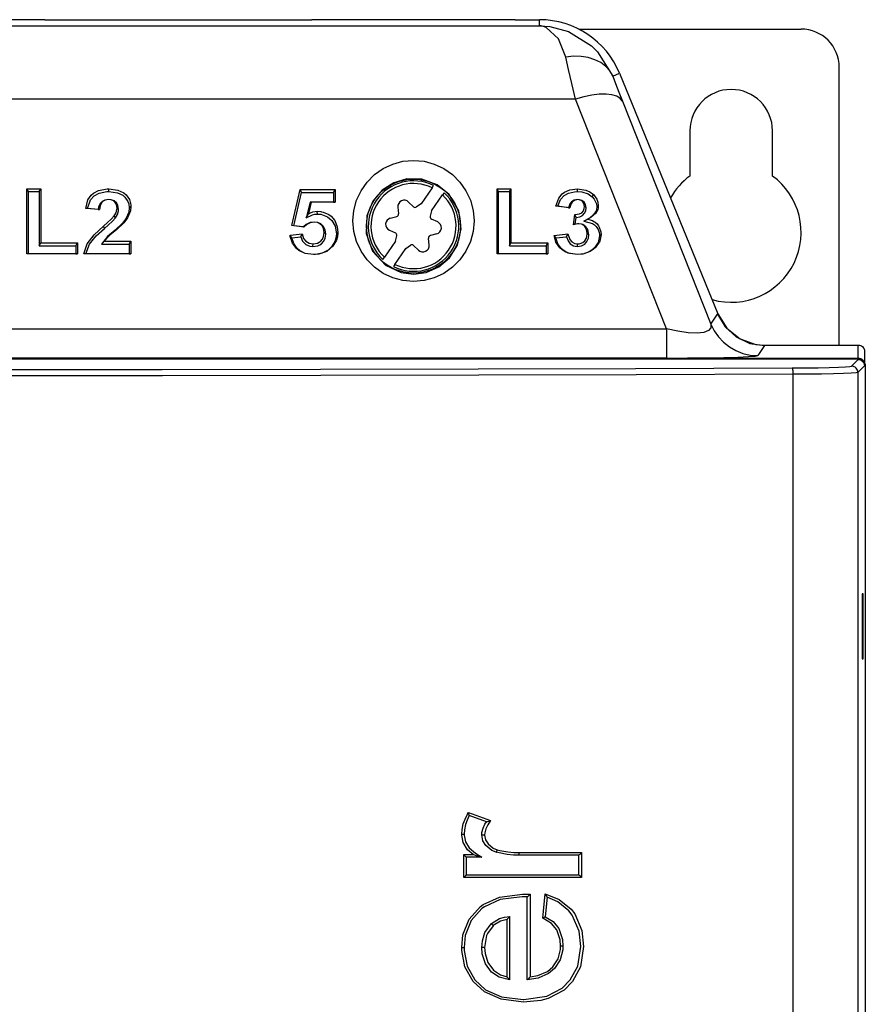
# Model space of a CAD drawing. Extents: x 59 to 422, y -194 to 264.
# Tile 10 of 12: x 137 to 204, y 187 to 264. Entities that reach past the tile are written whole.
import ezdxf

# ---------------------------------------------------------------- set-up
doc = ezdxf.new("R2010")
doc.units = 0
doc.layers.get('0').update_dxf_attribs({"linetype": 'CONTINUOUS'})

msp = doc.modelspace()

# ---------------------------------------------------------------- linework, layer by layer
at = {"color": 7, "linetype": 'CONTINUOUS'}
for p, q in [((139.419, 264.319), (123.419, 264.319)), ((139.419, 264.319), (160.419, 264.319)), ((176.419, 264.319), (160.419, 264.319)), ((176.419, 264.319), (178.342, 264.319)), ((178.342, 263.846), (178.342, 264.319)), ((84.497, 263.846), (178.342, 263.846)), ((181.427, 263.578), (198.919, 263.578)), ((201.919, 238.712), (201.919, 260.578)), ((184.099, 259.882), (184.629, 260.099)), ((184.629, 260.099), (192.375, 241.172)), ((181.167, 258.075), (81.671, 258.075)), ((188.325, 240.003), (181.167, 258.075)), ((184.868, 257.899), (191.811, 240.37)), ((190.169, 255.578), (190.169, 252.015)), ((196.669, 252.015), (196.669, 255.578)), ((169.883, 251.092), (169.02, 249.835)), ((169.883, 251.092), (170.004, 251.267)), ((137.998, 251.01), (139.084, 251.01)), ((137.998, 245.894), (137.998, 251.01)), ((138.12, 250.794), (137.998, 251.01)), ((138.12, 245.899), (138.12, 250.794)), ((138.12, 250.794), (138.962, 250.794)), ((138.962, 250.794), (139.084, 251.01)), ((138.962, 250.794), (138.962, 246.531)), ((139.084, 251.01), (139.084, 246.747)), ((144.443, 250.794), (144.443, 251.01)), ((158.853, 248.114), (159.505, 250.944)), ((158.999, 248.101), (159.604, 250.728)), ((159.505, 250.944), (162.255, 250.944)), ((159.604, 250.728), (159.505, 250.944)), ((159.604, 250.728), (162.133, 250.728)), ((162.133, 250.728), (162.255, 250.944)), ((162.133, 250.728), (162.133, 249.965)), ((162.255, 250.944), (162.255, 249.961)), ((169.844, 249.269), (170.707, 250.525)), ((170.828, 250.701), (170.707, 250.525)), ((174.998, 251.01), (176.084, 251.01)), ((174.998, 245.894), (174.998, 251.01)), ((175.12, 250.794), (174.998, 251.01)), ((175.12, 245.899), (175.12, 250.794)), ((175.12, 250.794), (175.962, 250.794)), ((175.962, 250.794), (176.084, 251.01)), ((175.962, 250.794), (175.962, 246.531)), ((176.084, 251.01), (176.084, 246.747)), ((181.326, 250.794), (181.326, 251.01)), ((182.482, 250.369), (182.572, 250.55)), ((144.421, 250.162), (144.42, 250.157)), ((146.053, 249.513), (146.175, 249.618)), ((160.277, 249.965), (159.975, 248.721)), ((160.375, 249.961), (160.154, 249.048)), ((162.133, 249.965), (160.277, 249.965)), ((160.277, 249.965), (160.375, 249.961)), ((162.255, 249.961), (160.375, 249.961)), ((162.133, 249.965), (162.255, 249.961)), ((167.19, 249.565), (167.24, 249.045)), ((168.038, 249.969), (168.41, 249.603)), ((169.02, 249.835), (168.667, 249.583)), ((180.715, 249.501), (179.629, 249.649)), ((179.777, 249.635), (179.629, 249.649)), ((180.613, 249.521), (179.777, 249.635)), ((180.613, 249.521), (180.715, 249.501)), ((181.334, 250.162), (181.335, 250.157)), ((181.995, 249.506), (181.873, 249.612)), ((182.836, 249.593), (182.958, 249.698)), ((143.715, 249.37), (142.629, 249.467)), ((142.766, 249.46), (142.629, 249.467)), ((143.604, 249.386), (142.766, 249.46)), ((143.604, 249.386), (143.715, 249.37)), ((144.977, 248.729), (144.875, 248.895)), ((145.212, 249.38), (145.09, 249.486)), ((159.975, 248.721), (160.154, 249.048)), ((160.851, 249.023), (160.85, 249.239)), ((166.591, 248.694), (167.094, 248.833)), ((169.844, 249.269), (169.735, 248.849)), ((181.004, 248.183), (181.106, 248.977)), ((181.215, 248.761), (181.106, 248.977)), ((181.146, 248.227), (181.215, 248.761)), ((144.096, 247.884), (144.011, 248.069)), ((145.532, 248.297), (145.628, 248.335)), ((159.801, 247.993), (158.853, 248.114)), ((158.999, 248.101), (158.853, 248.114)), ((159.752, 248.005), (158.999, 248.101)), ((159.752, 248.005), (159.801, 247.993)), ((160.59, 248.391), (160.591, 248.387)), ((170.321, 248.4), (169.846, 248.617)), ((181.438, 248.26), (181.435, 248.255)), ((181.821, 248.475), (182.146, 248.623)), ((158.709, 247.358), (159.649, 247.468)), ((158.847, 247.157), (158.709, 247.358)), ((158.847, 247.157), (159.549, 247.239)), ((159.549, 247.239), (159.649, 247.468)), ((161.508, 247.453), (161.386, 247.56)), ((162.35, 247.476), (162.472, 247.581)), ((166.517, 247.757), (166.992, 247.54)), ((166.994, 246.888), (167.103, 247.308)), ((170.248, 247.463), (169.744, 247.324)), ((179.485, 247.347), (180.57, 247.468)), ((179.622, 247.146), (179.485, 247.347)), ((179.622, 247.146), (180.467, 247.24)), ((180.467, 247.24), (180.57, 247.468)), ((182.212, 247.387), (182.09, 247.492)), ((183.053, 247.322), (183.175, 247.427)), ((138.962, 246.531), (139.084, 246.747)), ((138.962, 246.531), (141.856, 246.531)), ((139.084, 246.747), (141.978, 246.747)), ((141.856, 246.531), (141.978, 246.747)), ((141.856, 246.531), (141.856, 245.899)), ((141.978, 246.747), (141.978, 245.894)), ((143.86, 246.662), (144.078, 246.878)), ((143.86, 246.662), (146.053, 246.662)), ((144.078, 246.878), (146.175, 246.878)), ((146.053, 246.662), (146.175, 246.878)), ((146.053, 246.662), (146.053, 245.899)), ((146.175, 246.878), (146.175, 245.894)), ((160.509, 246.465), (160.511, 246.681)), ((161.974, 246.448), (162.071, 246.487)), ((166.994, 246.888), (166.131, 245.632)), ((167.819, 246.321), (168.172, 246.574)), ((168.801, 246.187), (168.428, 246.553)), ((169.649, 246.592), (169.599, 247.112)), ((175.962, 246.531), (176.084, 246.747)), ((175.962, 246.531), (178.856, 246.531)), ((176.084, 246.747), (178.978, 246.747)), ((178.856, 246.531), (178.978, 246.747)), ((178.856, 246.531), (178.856, 245.899)), ((178.978, 246.747), (178.978, 245.894)), ((181.332, 246.465), (181.333, 246.681)), ((138.12, 245.899), (137.998, 245.894)), ((141.978, 245.894), (137.998, 245.894)), ((141.856, 245.899), (138.12, 245.899)), ((141.856, 245.899), (141.978, 245.894)), ((142.625, 245.899), (142.485, 245.894)), ((146.175, 245.894), (142.485, 245.894)), ((146.053, 245.899), (142.625, 245.899)), ((146.053, 245.899), (146.175, 245.894)), ((160.556, 245.834), (160.556, 245.829)), ((166.955, 245.065), (167.819, 246.321)), ((175.12, 245.899), (174.998, 245.894)), ((178.978, 245.894), (174.998, 245.894)), ((178.856, 245.899), (175.12, 245.899)), ((178.856, 245.899), (178.978, 245.894)), ((181.311, 245.834), (181.311, 245.829)), ((166.01, 245.456), (166.131, 245.632)), ((166.955, 245.065), (166.835, 244.89)), ((191.811, 240.37), (192.339, 241.157)), ((192.375, 241.172), (192.339, 241.157)), ((192.339, 241.157), (192.94, 240.145)), ((74.513, 240.003), (188.325, 240.003)), ((188.325, 240.003), (188.325, 237.695)), ((192.94, 240.145), (193.811, 239.352)), ((193.811, 239.352), (194.875, 238.846)), ((194.875, 238.846), (196.039, 238.673)), ((196.039, 238.673), (195.511, 237.886)), ((196.039, 238.712), (196.039, 238.673)), ((196.039, 238.712), (203.419, 238.712)), ((203.419, 237.67), (203.419, 238.712)), ((203.919, 238.212), (203.919, 237.17)), ((59.419, 237.67), (203.419, 237.67)), ((59.419, 237.631), (203.419, 237.631)), ((188.325, 237.695), (74.513, 237.695)), ((202.892, 237.051), (203.419, 237.578)), ((203.419, 237.631), (203.419, 237.578)), ((198.304, 76.744), (198.304, 236.413)), ((203.919, 237.079), (203.392, 236.552)), ((203.392, 236.552), (203.392, 76.605)), ((203.972, 237.079), (203.919, 237.079)), ((203.972, 237.079), (203.972, 76.078)), ((203.814, 219.131), (203.72, 219.131)), ((203.72, 219.131), (203.72, 214.026)), ((203.814, 214.026), (203.814, 219.131)), ((203.72, 214.026), (203.814, 214.026)), ((172.735, 201.926), (174.488, 201.295)), ((174.161, 201.193), (172.811, 201.679)), ((172.37, 198.612), (173.126, 198.612)), ((172.37, 196.812), (172.37, 198.612)), ((173.789, 198.412), (172.551, 198.412)), ((172.551, 198.412), (172.551, 197.012)), ((173.789, 198.412), (173.789, 198.412)), ((174.931, 198.808), (174.931, 198.808)), ((181.42, 198.568), (176.708, 198.568)), ((176.73, 198.768), (181.642, 198.768)), ((181.419, 197.012), (181.419, 198.568)), ((181.642, 198.768), (181.642, 196.812)), ((172.551, 197.012), (181.42, 197.012)), ((181.642, 196.812), (172.37, 196.812)), ((177.374, 188.766), (177.374, 195.293)), ((177.595, 195.489), (177.595, 188.985)), ((178.583, 193.611), (178.777, 195.514)), ((178.93, 195.254), (178.774, 193.727)), ((175.974, 193.745), (175.974, 193.744)), ((175.974, 193.744), (175.974, 188.768)), ((174.54, 193.174), (174.54, 193.174)), ((175.794, 188.992), (175.794, 193.516)), ((175.974, 188.768), (175.974, 188.766)), ((177.375, 188.766), (177.374, 188.766)), ((177.061, 187.211), (177.061, 187.211))]:
    msp.add_line(p, q, dxfattribs=at)
at = {"color": 7, "linetype": 'CONTINUOUS', "flags": 128}
for points in [[(180.398, 261.38), (179.817, 262.822), (178.865, 263.708), (178.637, 263.793), (178.468, 263.831), (178.396, 263.841), (178.365, 263.844), (178.349, 263.845), (178.342, 263.846)], [(178.342, 263.846), (178.356, 263.845), (179.149, 263.781), (180.62, 263.383), (182.432, 262.258), (182.902, 261.794), (184.099, 259.882)], [(184.099, 259.882), (183.868, 260.285), (183.551, 260.64), (183.155, 260.938), (182.691, 261.172), (182.17, 261.337), (181.604, 261.428), (181.009, 261.442), (180.398, 261.38)], [(181.167, 258.075), (180.881, 259.289), (180.623, 260.397), (180.398, 261.38)], [(184.099, 259.882), (184.323, 259.293), (184.581, 258.627), (184.868, 257.899)], [(184.868, 257.899), (184.693, 258.124), (184.413, 258.297), (184.036, 258.413), (183.572, 258.468), (183.037, 258.46), (182.446, 258.391), (181.816, 258.261), (181.167, 258.075)], [(168.419, 243.716), (167.592, 243.789), (166.789, 244.004), (166.037, 244.355), (165.356, 244.831), (164.769, 245.419), (164.292, 246.099), (163.941, 246.852), (163.726, 247.654), (163.654, 248.482), (163.726, 249.309), (163.941, 250.111), (164.292, 250.864), (164.769, 251.545), (165.356, 252.132), (166.037, 252.608), (166.789, 252.959), (167.592, 253.174), (168.419, 253.247), (169.247, 253.174), (170.049, 252.959), (170.802, 252.608), (171.482, 252.132), (172.069, 251.545), (172.546, 250.864), (172.897, 250.111), (173.112, 249.309), (173.184, 248.482), (173.112, 247.654), (172.897, 246.852), (172.546, 246.099), (172.069, 245.419), (171.482, 244.831), (170.802, 244.355), (170.049, 244.004), (169.247, 243.789), (168.419, 243.716)], [(168.419, 244.294), (169.419, 244.429), (170.401, 244.858), (171.244, 245.569), (171.879, 246.575), (172.179, 247.85), (171.984, 249.272), (171.224, 250.571), (170.273, 251.336), (169.065, 251.768), (167.905, 251.789), (166.869, 251.49), (165.959, 250.91), (165.217, 250.039), (164.744, 248.879), (164.696, 247.497), (165.203, 246.102), (166.217, 245.005), (167.457, 244.419), (168.419, 244.294)], [(142.629, 249.467), (142.8, 250.13), (143.051, 250.506), (143.224, 250.657), (143.642, 250.879), (144.314, 251.007), (144.443, 251.01)], [(142.766, 249.46), (143.001, 250.147), (143.289, 250.458), (143.671, 250.664), (144.296, 250.79), (144.443, 250.794)], [(144.443, 251.01), (145.162, 250.911), (145.612, 250.689), (145.798, 250.532), (146.063, 250.157), (146.134, 249.952), (146.147, 249.899), (146.174, 249.685), (146.175, 249.618)], [(144.443, 250.794), (145.12, 250.702), (145.535, 250.498), (145.706, 250.354), (145.95, 250.01), (146.015, 249.822), (146.027, 249.774), (146.052, 249.578), (146.053, 249.513)], [(179.629, 249.649), (179.849, 250.268), (180.125, 250.611), (180.306, 250.743), (180.726, 250.928), (181.326, 251.01)], [(179.777, 249.635), (179.998, 250.179), (180.268, 250.473), (180.628, 250.671), (181.088, 250.781), (181.326, 250.794)], [(181.326, 251.01), (181.982, 250.91), (182.292, 250.767), (182.572, 250.55)], [(181.326, 250.794), (181.655, 250.77), (182.156, 250.609), (182.482, 250.369)], [(182.482, 250.369), (182.633, 250.198), (182.807, 249.835), (182.836, 249.593)], [(182.572, 250.55), (182.844, 250.186), (182.929, 249.954), (182.958, 249.698)], [(144.421, 250.162), (144.117, 250.117), (143.911, 250.009), (143.756, 249.845), (143.639, 249.573), (143.604, 249.386)], [(144.42, 250.157), (144.165, 250.12), (143.993, 250.032), (143.863, 249.897), (143.76, 249.664), (143.715, 249.37)], [(145.09, 249.486), (145.047, 249.768), (144.953, 249.937), (144.8, 250.067), (144.622, 250.136), (144.42, 250.157)], [(145.212, 249.38), (145.158, 249.71), (145.041, 249.909), (144.857, 250.06), (144.639, 250.141), (144.421, 250.162)], [(146.053, 249.513), (146.015, 249.166), (145.788, 248.641), (145.532, 248.297)], [(146.175, 249.618), (146.139, 249.272), (145.907, 248.713), (145.628, 248.335)], [(181.334, 250.162), (181.071, 250.115), (180.86, 249.985), (180.722, 249.819), (180.613, 249.521)], [(181.335, 250.157), (181.234, 250.15), (181.185, 250.14), (181.023, 250.071), (180.894, 249.96), (180.792, 249.801), (180.715, 249.501)], [(181.106, 248.977), (181.485, 249.03), (181.657, 249.127), (181.783, 249.271), (181.856, 249.45), (181.873, 249.612)], [(181.995, 249.506), (181.948, 249.776), (181.84, 249.952), (181.674, 250.084), (181.475, 250.151), (181.334, 250.162)], [(181.873, 249.612), (181.832, 249.848), (181.744, 249.989), (181.608, 250.096), (181.448, 250.149), (181.335, 250.157)], [(182.836, 249.593), (182.815, 249.389), (182.785, 249.29), (182.618, 249.002), (182.266, 248.712), (181.821, 248.475)], [(182.958, 249.698), (182.939, 249.494), (182.913, 249.394), (182.737, 249.068), (182.38, 248.755), (182.146, 248.623)], [(144.011, 248.069), (144.334, 248.353), (144.615, 248.614), (144.875, 248.895)], [(144.875, 248.895), (145.008, 249.121), (145.081, 249.371), (145.09, 249.486)], [(144.977, 248.729), (145.125, 248.985), (145.204, 249.267), (145.212, 249.38)], [(159.975, 248.721), (160.141, 248.808), (160.308, 248.894), (160.483, 248.965), (160.662, 249.008), (160.851, 249.023)], [(160.154, 249.048), (160.322, 249.13), (160.502, 249.192), (160.85, 249.239)], [(160.85, 249.239), (161.122, 249.22), (161.189, 249.208), (161.321, 249.177), (161.747, 248.983), (161.927, 248.845), (162.221, 248.508), (162.424, 248.02), (162.472, 247.581)], [(160.851, 249.023), (160.988, 249.018), (161.055, 249.011), (161.123, 249.002), (161.256, 248.974), (161.651, 248.803), (161.819, 248.68), (161.999, 248.504), (162.251, 248.075), (162.35, 247.476)], [(181.215, 248.761), (181.498, 248.811), (181.71, 248.917), (181.87, 249.081), (181.967, 249.287), (181.995, 249.506)], [(142.485, 245.894), (142.726, 246.667), (143.278, 247.387), (144.011, 248.069)], [(145.532, 248.297), (144.939, 247.748), (144.35, 247.254), (143.86, 246.662)], [(145.628, 248.335), (145.037, 247.785), (144.528, 247.36), (144.078, 246.878)], [(144.096, 247.884), (144.419, 248.168), (144.709, 248.438), (144.977, 248.729)], [(160.59, 248.391), (160.287, 248.348), (159.964, 248.189), (159.752, 248.005)], [(160.591, 248.387), (160.288, 248.336), (160.013, 248.19), (159.801, 247.993)], [(161.508, 247.453), (161.466, 247.789), (161.345, 248.047), (161.125, 248.249), (160.884, 248.355), (160.59, 248.391)], [(161.386, 247.56), (161.34, 247.895), (161.236, 248.101), (161.058, 248.263), (160.853, 248.354), (160.591, 248.387)], [(181.435, 248.255), (181.311, 248.248), (181.188, 248.228), (181.004, 248.183)], [(181.146, 248.227), (181.075, 248.206), (181.004, 248.183)], [(181.438, 248.26), (181.313, 248.254), (181.146, 248.227)], [(182.09, 247.492), (182.032, 247.837), (181.909, 248.038), (181.719, 248.189), (181.637, 248.224), (181.435, 248.255)], [(182.212, 247.387), (182.13, 247.808), (181.978, 248.029), (181.754, 248.192), (181.633, 248.235), (181.438, 248.26)], [(181.821, 248.475), (182.514, 248.268), (182.667, 248.163), (182.797, 248.035), (182.853, 247.965), (182.942, 247.821), (183.042, 247.501), (183.053, 247.322)], [(182.146, 248.623), (182.389, 248.555), (182.504, 248.505), (182.613, 248.446), (182.715, 248.377), (182.864, 248.241), (182.988, 248.085), (183.039, 248), (183.161, 247.629), (183.175, 247.427)], [(142.625, 245.899), (142.922, 246.662), (143.459, 247.299), (144.096, 247.884)], [(160.556, 245.829), (159.896, 245.919), (159.407, 246.154), (159.205, 246.322), (158.898, 246.738), (158.725, 247.256), (158.709, 247.358)], [(159.549, 247.239), (159.69, 246.9), (159.953, 246.636), (160.266, 246.494), (160.509, 246.465)], [(159.649, 247.468), (159.765, 247.112), (159.95, 246.888), (160.209, 246.735), (160.511, 246.681)], [(160.509, 246.465), (160.89, 246.525), (161.036, 246.59), (161.168, 246.675), (161.359, 246.878), (161.468, 247.125), (161.508, 247.453)], [(160.511, 246.681), (160.866, 246.741), (160.991, 246.8), (161.103, 246.876), (161.254, 247.041), (161.347, 247.25), (161.386, 247.56)], [(162.35, 247.476), (162.314, 247.134), (162.233, 246.871), (161.974, 246.448)], [(162.472, 247.581), (162.438, 247.239), (162.356, 246.96), (162.071, 246.487)], [(181.311, 245.829), (180.601, 245.941), (180.35, 246.052), (180.122, 246.199), (179.924, 246.377), (179.629, 246.812), (179.485, 247.347)], [(180.467, 247.24), (180.578, 246.916), (180.752, 246.688), (181.002, 246.528), (181.133, 246.486), (181.332, 246.465)], [(180.57, 247.468), (180.713, 247.025), (180.865, 246.849), (181.072, 246.726), (181.127, 246.708), (181.333, 246.681)], [(183.175, 247.427), (183.077, 246.895), (182.749, 246.398), (182.553, 246.224), (182.331, 246.077), (181.819, 245.882), (181.311, 245.829)], [(183.053, 247.322), (182.947, 246.789), (182.634, 246.342), (182.446, 246.182), (182.235, 246.047), (181.748, 245.875), (181.311, 245.834)], [(181.332, 246.465), (181.643, 246.516), (181.896, 246.661), (182.07, 246.855), (182.184, 247.127), (182.212, 247.387)], [(181.333, 246.681), (181.464, 246.691), (181.528, 246.704), (181.733, 246.789), (181.898, 246.929), (182.023, 247.125), (182.088, 247.437), (182.09, 247.492)], [(160.556, 245.834), (159.895, 245.93), (159.449, 246.159), (159.267, 246.319), (158.992, 246.711), (158.847, 247.157)], [(162.071, 246.487), (161.595, 246.082), (160.981, 245.864), (160.556, 245.829)], [(161.974, 246.448), (161.694, 246.178), (161.234, 245.936), (160.714, 245.839), (160.556, 245.834)], [(181.311, 245.834), (180.727, 245.912), (180.487, 246.003), (180.267, 246.129), (180.073, 246.286), (179.776, 246.679), (179.622, 247.146)], [(192.375, 241.172), (193.079, 240.042), (194.116, 239.211), (195.369, 238.769), (196.039, 238.712)], [(191.811, 240.37), (191.82, 240.073), (191.637, 239.848), (191.269, 239.704), (190.73, 239.647), (190.041, 239.68), (189.228, 239.8), (188.325, 240.003)], [(191.811, 240.37), (192.074, 239.842), (192.413, 239.358), (192.819, 238.93), (193.283, 238.565), (193.796, 238.273), (194.347, 238.06), (194.923, 237.93), (195.511, 237.886)], [(203.419, 238.712), (203.506, 238.705), (203.59, 238.682), (203.669, 238.645), (203.741, 238.595), (203.802, 238.534), (203.852, 238.462), (203.889, 238.383), (203.912, 238.299), (203.919, 238.212)], [(188.325, 237.695), (189.969, 237.7), (191.493, 237.713), (192.837, 237.735), (193.949, 237.765), (194.785, 237.801), (195.313, 237.842), (195.511, 237.886)], [(203.919, 237.17), (203.91, 237.267), (203.881, 237.361), (203.835, 237.448), (203.773, 237.524), (203.697, 237.586), (203.611, 237.632), (203.517, 237.66), (203.419, 237.67)], [(203.419, 237.631), (203.603, 237.599), (203.765, 237.509), (203.889, 237.368), (203.958, 237.199), (203.972, 237.079)], [(203.419, 237.578), (203.611, 237.54), (203.773, 237.432), (203.881, 237.27), (203.919, 237.079)], [(198.304, 236.413), (185.952, 236.368), (173.556, 236.332), (161.126, 236.306), (148.672, 236.288), (136.205, 236.28), (123.734, 236.281)], [(123.742, 236.781), (136.199, 236.78), (148.653, 236.788), (161.092, 236.806), (173.508, 236.832), (185.89, 236.868), (198.228, 236.913)], [(198.228, 236.913), (199.286, 236.92), (200.269, 236.932), (201.139, 236.95), (201.861, 236.971), (202.407, 236.996), (202.756, 237.023), (202.892, 237.051)], [(198.304, 236.413), (198.302, 236.509), (198.298, 236.601), (198.291, 236.687), (198.281, 236.762), (198.27, 236.824), (198.257, 236.871), (198.243, 236.901), (198.228, 236.913)], [(203.392, 236.552), (203.243, 236.523), (202.863, 236.496), (202.267, 236.471), (201.48, 236.45), (200.531, 236.433), (199.458, 236.42), (198.304, 236.413)], [(203.392, 236.552), (203.383, 236.649), (203.354, 236.743), (203.308, 236.829), (203.246, 236.905), (203.17, 236.967), (203.084, 237.013), (202.99, 237.042), (202.892, 237.051)], [(172.214, 200.224), (172.239, 200.577), (172.334, 201.026), (172.474, 201.415), (172.66, 201.785), (172.735, 201.926)], [(172.812, 201.68), (172.811, 201.679), (172.639, 201.334), (172.507, 200.97), (172.419, 200.553), (172.396, 200.223)], [(172.812, 201.68), (172.811, 201.696), (172.803, 201.728), (172.784, 201.789), (172.752, 201.881), (172.736, 201.924), (172.735, 201.926)], [(173.796, 200.162), (173.807, 200.34), (173.893, 200.699), (174.042, 201.009), (174.161, 201.193)], [(174.488, 201.295), (174.267, 200.962), (174.233, 200.906), (174.1, 200.63), (174.026, 200.32), (174.015, 200.163)], [(174.161, 201.193), (174.172, 201.195), (174.197, 201.202), (174.25, 201.218), (174.349, 201.249), (174.485, 201.294), (174.488, 201.295)], [(173.126, 198.612), (172.679, 199), (172.337, 199.557), (172.217, 200.145), (172.214, 200.224)], [(172.214, 200.224), (172.224, 200.224), (172.24, 200.224), (172.302, 200.224), (172.352, 200.223), (172.384, 200.223), (172.396, 200.223)], [(172.396, 200.223), (172.399, 200.154), (172.505, 199.628), (172.809, 199.134), (173.302, 198.719), (173.788, 198.412)], [(173.796, 200.162), (173.807, 200.162), (173.84, 200.162), (173.89, 200.163), (173.952, 200.163), (174.006, 200.163), (174.015, 200.163)], [(174.931, 198.808), (174.931, 198.808), (174.587, 198.944), (174.112, 199.319), (173.884, 199.695), (173.796, 200.162)], [(174.015, 200.163), (174.017, 200.14), (174.089, 199.769), (174.283, 199.448), (174.697, 199.122), (175.009, 199)], [(172.37, 198.612), (172.372, 198.61), (172.404, 198.578), (172.479, 198.499), (172.524, 198.45), (172.544, 198.426), (172.551, 198.413)], [(173.126, 198.612), (173.13, 198.611), (173.353, 198.541), (173.679, 198.445), (173.759, 198.422), (173.781, 198.415), (173.788, 198.412)], [(174.931, 198.808), (174.94, 198.818), (174.955, 198.847), (174.974, 198.894), (174.994, 198.953), (175.005, 198.989), (175.009, 199)], [(176.708, 198.568), (176.276, 198.58), (175.798, 198.626), (175.156, 198.749), (174.931, 198.808)], [(175.009, 199), (175.225, 198.943), (175.845, 198.825), (176.307, 198.78), (176.73, 198.768)], [(176.708, 198.568), (176.715, 198.579), (176.721, 198.612), (176.726, 198.662), (176.729, 198.724), (176.73, 198.745), (176.73, 198.768)], [(181.642, 198.768), (181.64, 198.766), (181.574, 198.701), (181.502, 198.633), (181.457, 198.594), (181.433, 198.575), (181.42, 198.568)], [(172.37, 196.812), (172.372, 196.814), (172.404, 196.847), (172.479, 196.925), (172.524, 196.974), (172.544, 196.998), (172.551, 197.011)], [(181.642, 196.812), (181.64, 196.814), (181.574, 196.879), (181.502, 196.947), (181.457, 196.986), (181.433, 197.005), (181.42, 197.012)], [(172.214, 191.309), (172.313, 192.287), (172.811, 193.526), (173.698, 194.52), (173.911, 194.678), (175.198, 195.272), (176.996, 195.501)], [(176.976, 195.301), (176.976, 195.301), (175.232, 195.079), (174.005, 194.513), (173.804, 194.364), (172.962, 193.421), (172.49, 192.246), (172.396, 191.309)], [(177.375, 195.293), (177.374, 195.293), (177.176, 195.298), (177.154, 195.298), (177.033, 195.3), (176.976, 195.301)], [(176.996, 195.501), (177.056, 195.5), (177.179, 195.498), (177.378, 195.494), (177.595, 195.489)], [(177.595, 195.489), (177.593, 195.487), (177.527, 195.423), (177.456, 195.357), (177.411, 195.319), (177.388, 195.3), (177.375, 195.293)], [(178.777, 195.514), (179.887, 195.081), (180.822, 194.33), (181.106, 193.963), (181.666, 192.645), (181.798, 191.39)], [(178.93, 195.254), (178.925, 195.27), (178.91, 195.3), (178.873, 195.364), (178.803, 195.475), (178.779, 195.512), (178.777, 195.514)], [(181.575, 191.392), (181.448, 192.601), (180.917, 193.851), (180.649, 194.199), (179.768, 194.906), (178.93, 195.252)], [(174.54, 193.174), (174.54, 193.174), (174.556, 193.189), (175.187, 193.573), (175.572, 193.682), (175.974, 193.745)], [(175.974, 193.744), (175.967, 193.729), (175.948, 193.703), (175.905, 193.648), (175.827, 193.554), (175.796, 193.518), (175.794, 193.516)], [(178.774, 193.727), (178.764, 193.719), (178.738, 193.701), (178.696, 193.676), (178.635, 193.64), (178.585, 193.613), (178.583, 193.611)], [(178.774, 193.728), (179.396, 193.338), (179.853, 192.791), (180.139, 191.926), (180.175, 191.416)], [(173.796, 191.302), (173.837, 191.821), (173.967, 192.311), (174.042, 192.483), (174.54, 193.174)], [(174.699, 193.03), (174.685, 193.015), (174.241, 192.396), (174.174, 192.24), (174.015, 191.301)], [(174.699, 193.03), (174.69, 193.039), (174.659, 193.071), (174.614, 193.114), (174.577, 193.148), (174.551, 193.169), (174.54, 193.174)], [(175.794, 193.516), (175.277, 193.385), (174.699, 193.03)], [(179.997, 191.415), (179.963, 191.898), (179.701, 192.693), (179.289, 193.185), (178.583, 193.611)], [(180.175, 191.416), (180.16, 191.123), (179.963, 190.334), (179.519, 189.653), (179.05, 189.256), (178.231, 188.899), (177.375, 188.766)], [(177.595, 188.985), (178.2, 189.093), (178.962, 189.424), (179.393, 189.788), (179.802, 190.414), (179.983, 191.141), (179.997, 191.415)], [(180.175, 191.416), (180.163, 191.416), (180.131, 191.416), (180.081, 191.416), (180.018, 191.415), (180.008, 191.415), (179.997, 191.415)], [(177.081, 187.011), (175.305, 187.228), (173.993, 187.816), (173.104, 188.632), (172.464, 189.772), (172.222, 191.054), (172.214, 191.309)], [(172.214, 191.309), (172.226, 191.309), (172.24, 191.309), (172.302, 191.309), (172.352, 191.309), (172.384, 191.309), (172.396, 191.309)], [(172.396, 191.309), (172.403, 191.062), (172.634, 189.839), (173.239, 188.759), (174.085, 187.983), (175.337, 187.421), (177.061, 187.211), (177.061, 187.211)], [(174.015, 191.301), (174.003, 191.302), (173.952, 191.302), (173.89, 191.302), (173.84, 191.302), (173.807, 191.302), (173.796, 191.302)], [(175.974, 188.766), (175.974, 188.766), (175.166, 188.961), (174.557, 189.371), (174.076, 190.027), (173.833, 190.802), (173.796, 191.302)], [(174.015, 191.301), (174.05, 190.832), (174.274, 190.117), (174.717, 189.515), (175.266, 189.144), (175.794, 188.992)], [(177.061, 187.211), (177.096, 187.211), (178.921, 187.478), (180.128, 188.112), (180.759, 188.748), (181.339, 189.833), (181.575, 191.392)], [(181.798, 191.39), (181.551, 189.769), (180.939, 188.626), (180.273, 187.955), (179.005, 187.288), (178.44, 187.139), (177.081, 187.011)], [(175.974, 188.768), (175.967, 188.782), (175.948, 188.807), (175.904, 188.862), (175.827, 188.953), (175.796, 188.989), (175.794, 188.992)], [(177.595, 188.985), (177.593, 188.983), (177.527, 188.911), (177.455, 188.836), (177.411, 188.794), (177.388, 188.774), (177.375, 188.766)]]:
    msp.add_lwpolyline(points, dxfattribs=at)
at = {"color": 7, "linetype": 'CONTINUOUS'}
msp.add_circle((168.419, 248.078), 3.7, dxfattribs=at)
for centre, radius, start, end in [((178.342, 257.526), 6.793, 22.25729, 90), ((198.919, 260.578), 3, 0, 90), ((193.419, 255.578), 3.25, 0, 180), ((193.419, 247.578), 5.5, 126.22155, 150.34584), ((193.419, 247.578), 5.5, 254.16873, 53.77845), ((168.419, 248.078), 3.561, 63.57481, 227.43018), ((168.419, 248.078), 3.35, 64.08617, 226.91881), ((168.419, 248.078), 3.561, 243.57481, 47.43018), ((168.419, 248.078), 3.35, 244.08617, 46.91881), ((167.687, 249.613), 0.5, 45.50249, 185.50249), ((168.55, 249.746), 0.2, 225.50249, 305.50249), ((167.041, 249.026), 0.2, 285.50249, 5.50249), ((169.929, 248.799), 0.2, 165.50249, 245.50249), ((166.724, 248.212), 0.5, 105.50249, 245.50249), ((170.114, 247.945), 0.5, 285.50249, 65.50249), ((166.909, 247.358), 0.2, 345.50249, 65.50249), ((169.798, 247.131), 0.2, 105.50249, 185.50249), ((168.288, 246.411), 0.2, 45.50249, 125.50249), ((169.151, 246.544), 0.5, 225.50249, 5.50249)]:
    msp.add_arc(centre, radius, start, end, dxfattribs=at)

doc.saveas('drawing.dxf')
